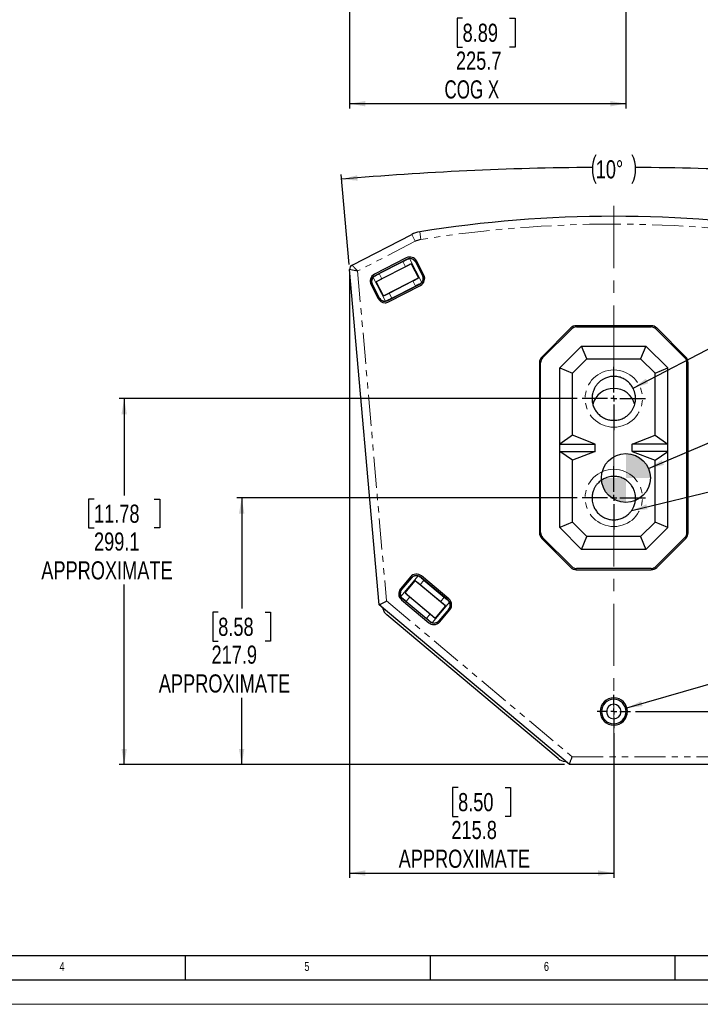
# Model space of a CAD drawing. Header units: millimetres. Extents: x 0 to 841, y 0 to 594.
# Tile 2 of 24: x 192 to 331, y 0 to 201. Entities that reach past the tile are written whole.
import ezdxf

# ---------------------------------------------------------------- set-up
doc = ezdxf.new("R2010")
doc.units = ezdxf.units.MM
doc.linetypes.add('CENTERX2', pattern=[20.32, 12.7, -2.54, 2.54, -2.54])
doc.linetypes.add('PHANTOM', pattern=[12.7, 6.35, -1.27, 1.27, -1.27, 1.27, -1.27])
doc.layers.add('FORMAT', color=7, linetype='Continuous')
doc.layers.add('SLD-0', color=7, linetype='Continuous')
doc.styles.add('SLDTEXTSTYLE0', font='TXT', dxfattribs={"width": 0.75})
doc.styles.add('SLDTEXTSTYLE3', font='TXT', dxfattribs={"width": 0.7})
doc.dimstyles.new('SLDDIMSTYLE0', dxfattribs={"dimtxt": 3.704167, "dimasz": 3.2, "dimexe": 0, "dimexo": 0.0625, "dimgap": 0.926042, "dimtad": 0, "dimtih": 1, "dimtoh": 1, "dimdec": 1, "dimlfac": 4, "dimrnd": 1e-09, "dimzin": 12, "dimdsep": 46, "dimtxsty": 'SLDTEXTSTYLE0', "dimsah": 1, "dimcen": 0.09, "dimadec": 0, "dimazin": 3, "dimtfac": 1, "dimtdec": 1, "dimtofl": 0, "dimtmove": 0, "dimatfit": 3, "dimfxl": 1, "dimfrac": 2, "dimtolj": 1, "dimtzin": 12, "dimarcsym": 0})
doc.dimstyles.new('SLDDIMSTYLE1', dxfattribs={"dimtxt": 0.18, "dimasz": 3.2, "dimexe": 0, "dimexo": 0.0625, "dimgap": 0, "dimtad": 0, "dimtih": 1, "dimtoh": 1, "dimdec": 0, "dimrnd": 1e-09, "dimzin": 0, "dimdsep": 46, "dimtxsty": 'Standard', "dimsah": 1, "dimcen": 0.09, "dimadec": 0, "dimazin": 0, "dimtfac": 3.2, "dimtdec": 0, "dimtofl": 0, "dimtmove": 0, "dimatfit": 3, "dimfxl": 1, "dimfrac": 2, "dimtolj": 1, "dimtzin": 0, "dimarcsym": 0})
doc.dimstyles.new('SLDDIMSTYLE3', dxfattribs={"dimtxt": 3.704167, "dimasz": 3.2, "dimexe": 0, "dimexo": 0.0625, "dimgap": 0.926042, "dimtad": 0, "dimtih": 1, "dimtoh": 1, "dimdec": 4, "dimlfac": 4, "dimzin": 12, "dimdsep": 46, "dimtxsty": 'SLDTEXTSTYLE0', "dimsah": 1, "dimcen": 0.09, "dimadec": 0, "dimazin": 3, "dimtfac": 1, "dimtdec": 0, "dimtofl": 0, "dimtmove": 0, "dimatfit": 3, "dimfxl": 1, "dimfrac": 2, "dimtolj": 1, "dimtzin": 12, "dimarcsym": 0})

# ---------------------------------------------------------------- blocks, each defined once
blk = doc.blocks.new('_D')
at = {"layer": 'SLD-0', "transparency": 16777216}
for p, q in [((315.44, 288.21), (315.44, 183.04)), ((259.01, 208.33), (259.01, 183.04)), ((282.08, 201.5), (280.96, 201.5)), ((280.96, 201.5), (280.96, 195.61)), ((291.66, 201.5), (292.79, 201.5)), ((292.79, 201.5), (292.79, 195.61)), ((280.96, 195.61), (282.08, 195.61)), ((292.79, 195.61), (291.66, 195.61)), ((315.44, 184.04), (259.01, 184.04))]:
    blk.add_line(p, q, dxfattribs=at)
for points in [[(259.01, 184.04), (262.21, 183.49), (262.21, 184.59)], [(315.44, 184.04), (312.24, 184.59), (312.24, 183.49)]]:
    blk.add_solid(points, dxfattribs=at)
at = {"layer": 'SLD-0', "transparency": 16777216, "char_height": 3.704, "attachment_point": 1}
for s, insert, style in [('8.89', (282.08, 200.39), 'SLDTEXTSTYLE0'), ('225.7', (280.72, 194.7), 'SLDTEXTSTYLE0'), ('COG X', (278.38, 188.81), 'SLDTEXTSTYLE3')]:
    blk.add_mtext(s, dxfattribs=dict(at, insert=insert, style=style))
blk = doc.blocks.new('_D_18')
at = {"layer": 'SLD-0', "transparency": 16777216}
for p, q in [((305.48, 103.48), (235.96, 103.48)), ((236.96, 103.48), (236.96, 80.86)), ((232.17, 80.11), (231.04, 80.11)), ((231.04, 80.11), (231.04, 74.22)), ((241.75, 80.11), (242.87, 80.11)), ((242.87, 80.11), (242.87, 74.22)), ((231.04, 74.22), (232.17, 74.22)), ((242.87, 74.22), (241.75, 74.22)), ((236.96, 49), (236.96, 62.65)), ((302.88, 49), (235.96, 49))]:
    blk.add_line(p, q, dxfattribs=at)
for points in [[(236.96, 103.48), (236.41, 100.28), (237.51, 100.28)], [(236.96, 49), (237.51, 52.2), (236.41, 52.2)]]:
    blk.add_solid(points, dxfattribs=at)
at = {"layer": 'SLD-0', "transparency": 16777216, "attachment_point": 1, "style": 'SLDTEXTSTYLE0'}
for s, insert, char_height in [('8.58', (232.17, 79), 3.704), ('217.9', (230.8, 73.31), 3.704), ('APPROXIMATE', (220.03, 67.42), 3.7042)]:
    blk.add_mtext(s, dxfattribs=dict(at, insert=insert, char_height=char_height))
blk = doc.blocks.new('_D_19')
at = {"layer": 'SLD-0', "transparency": 16777216}
for p, q in [((305.48, 123.79), (211.96, 123.79)), ((212.96, 123.79), (212.96, 103.97)), ((206.8, 103.22), (205.67, 103.22)), ((205.67, 103.22), (205.67, 97.34)), ((219.11, 103.22), (220.24, 103.22)), ((220.24, 103.22), (220.24, 97.34)), ((205.67, 97.34), (206.8, 97.34)), ((220.24, 97.34), (219.11, 97.34)), ((212.96, 49), (212.96, 85.76)), ((302.88, 49), (211.96, 49))]:
    blk.add_line(p, q, dxfattribs=at)
for points in [[(212.96, 123.79), (212.41, 120.59), (213.51, 120.59)], [(212.96, 49), (213.51, 52.2), (212.41, 52.2)]]:
    blk.add_solid(points, dxfattribs=at)
at = {"layer": 'SLD-0', "transparency": 16777216, "attachment_point": 1, "style": 'SLDTEXTSTYLE0'}
for s, insert, char_height in [('11.78', (206.8, 102.11), 3.704), ('299.1', (206.8, 96.42), 3.704), ('APPROXIMATE', (196.03, 90.53), 3.7042)]:
    blk.add_mtext(s, dxfattribs=dict(at, insert=insert, char_height=char_height))
blk = doc.blocks.new('_D_20')
at = {"layer": 'SLD-0', "transparency": 16777216}
for p, q in [((259.01, 149.25), (259.01, 25.82)), ((312.96, 55.43), (312.96, 25.82)), ((281.16, 44.28), (280.04, 44.28)), ((280.04, 44.28), (280.04, 38.4)), ((290.74, 44.28), (291.86, 44.28)), ((291.86, 44.28), (291.86, 38.4)), ((280.04, 38.4), (281.16, 38.4)), ((291.86, 38.4), (290.74, 38.4)), ((259.01, 26.82), (312.96, 26.82))]:
    blk.add_line(p, q, dxfattribs=at)
for points in [[(259.01, 26.82), (262.21, 26.27), (262.21, 27.37)], [(312.96, 26.82), (309.76, 27.37), (309.76, 26.27)]]:
    blk.add_solid(points, dxfattribs=at)
at = {"layer": 'SLD-0', "transparency": 16777216, "attachment_point": 1, "style": 'SLDTEXTSTYLE0'}
for s, insert, char_height in [('8.50', (281.16, 43.17), 3.704), ('215.8', (279.79, 37.48), 3.704), ('APPROXIMATE', (269.02, 31.6), 3.7042)]:
    blk.add_mtext(s, dxfattribs=dict(at, insert=insert, char_height=char_height))
blk = doc.blocks.new('_D_21')
at = {"layer": 'SLD-0', "transparency": 16777216}
for p, q in [((317.36, 59.83), (388.27, 59.83)), ((387.27, 49), (387.27, 59.83)), ((359.05, 49), (388.27, 49)), ((387.27, 35.7), (387.27, 49)), ((393.14, 47.27), (392.01, 47.27)), ((392.01, 47.27), (392.01, 41.39)), ((402.72, 47.27), (403.84, 47.27)), ((403.84, 47.27), (403.84, 41.39)), ((392.01, 41.39), (393.14, 41.39)), ((403.84, 41.39), (402.72, 41.39)), ((408.59, 35.7), (387.27, 35.7))]:
    blk.add_line(p, q, dxfattribs=at)
for points in [[(387.27, 59.83), (386.72, 56.63), (387.82, 56.63)], [(387.27, 49), (387.82, 52.2), (386.72, 52.2)]]:
    blk.add_solid(points, dxfattribs=at)
at = {"layer": 'SLD-0', "transparency": 16777216, "char_height": 3.704, "attachment_point": 1, "style": 'SLDTEXTSTYLE0'}
for s, insert in [('1.71', (393.14, 46.16)), ('43.3', (393.14, 40.47))]:
    blk.add_mtext(s, dxfattribs=dict(at, insert=insert))
blk = doc.blocks.new('_D_22')
at = {"layer": 'SLD-0', "transparency": 16777216}
for p, q in [((258.92, 151.17), (257.31, 169.6)), ((366.99, 151.17), (368.6, 169.6))]:
    blk.add_line(p, q, dxfattribs=at)
for centre, radius, start, end in [((315.16, 170.65), 6.58, 153.4349, 206.5651), ((310.84, 170.65), 6.58, 333.4349, 26.5651), ((312.96, -466.43), 637.46, 90.39355, 95), ((312.96, -466.43), 637.46, 85, 89.5991)]:
    blk.add_arc(centre, radius, start, end, dxfattribs=at)
for points in [[(257.4, 168.6), (260.63, 168.32), (260.54, 169.42)], [(368.52, 168.6), (365.37, 169.42), (365.28, 168.32)]]:
    blk.add_solid(points, dxfattribs=at)
at = {"layer": 'SLD-0', "transparency": 16777216, "insert": (309.27, 172.48), "char_height": 3.704, "attachment_point": 1, "style": 'SLDTEXTSTYLE0'}
blk.add_mtext('10°', dxfattribs=at)
blk = doc.blocks.new('SW_CENTERMARKSYMBOL_3')
at = {"layer": 'SLD-0', "color": 0}
for p, q in [((0, 1.25), (0, 3.40375)), ((-1.25, 0), (-3.40375, 0)), ((0, 0), (-0.625, 0)), ((0, 0), (0, 0.625)), ((0, 0), (0, -0.625)), ((0, 0), (0.625, 0)), ((1.25, 0), (3.40375, 0)), ((0, -1.25), (0, -3.40375))]:
    blk.add_line(p, q, dxfattribs=at)
blk = doc.blocks.new('SW_CENTERMARKSYMBOL_4')
at = {"layer": 'SLD-0', "color": 0}
for p, q in [((0, 1.25), (0, 6.48)), ((-1.25, 0), (-6.48, 0)), ((0, 0), (-0.63, 0)), ((0, 0), (0, 0.63)), ((0, 0), (0, -0.63)), ((0, 0), (0.63, 0)), ((1.25, 0), (6.48, 0)), ((0, -1.25), (0, -6.48))]:
    blk.add_line(p, q, dxfattribs=at)
blk = doc.blocks.new('SW_CENTERMARKSYMBOL_5')
at = {"layer": 'SLD-0', "color": 0}
for p, q in [((0, 1.25), (0, 6.48)), ((-1.25, 0), (-6.48, 0)), ((0, 0), (-0.63, 0)), ((0, 0), (0, 0.63)), ((0, 0), (0, -0.63)), ((0, 0), (0.63, 0)), ((1.25, 0), (6.48, 0)), ((0, -1.25), (0, -6.48))]:
    blk.add_line(p, q, dxfattribs=at)
blk = doc.blocks.new('SW_DOWELSYMBOL_4')
at = {"linetype": 'Continuous', "lineweight": 18}
h = blk.add_hatch(color=0, dxfattribs=at)
edge = h.paths.add_edge_path(flags=0)
edge.add_arc((0, 0), 5, 0, 90)
edge.add_line((0, 5), (0, 0))
edge.add_line((0, 0), (5, 0))
h = blk.add_hatch(color=0, dxfattribs=at)
edge = h.paths.add_edge_path(flags=0)
edge.add_arc((0, 0), 5, 180, 270)
edge.add_line((0, -5), (0, 0))
edge.add_line((0, 0), (-5, 0))
at = {"layer": 'SLD-0', "color": 0}
blk.add_circle((0, 0), 5, dxfattribs=at)

msp = doc.modelspace()

# ---------------------------------------------------------------- linework, layer by layer
at = {"color": 8, "linetype": 'PHANTOM', "lineweight": 18}
for p, q in [((312.95707, 159.439953), (312.95707, 161.027453)), ((272.423125, 155.925208), (271.696202, 157.336497)), ((273.564982, 156.300257), (273.31352, 157.867714)), ((272.423125, 155.925208), (260.632523, 149.852133)), ((270.427394, 150.721217), (269.874995, 151.793674)), ((270.708956, 152.226829), (270.762359, 152.299822)), ((271.227605, 152.376747), (273.728083, 147.522181)), ((272.496232, 151.745308), (272.462806, 151.699621)), ((260.632523, 149.852133), (266.532309, 82.417271)), ((265.065498, 149.31641), (265.617897, 148.243953)), ((273.894013, 148.920997), (273.950617, 148.921683)), ((263.639468, 147.154918), (263.582864, 147.154232)), ((266.305877, 143.699169), (263.805399, 148.553735)), ((264.138171, 148.887851), (264.228607, 148.888946)), ((272.467983, 146.759505), (271.915584, 147.831962)), ((273.395311, 147.188064), (273.304875, 147.186969)), ((267.106088, 145.354699), (267.658486, 144.282241)), ((265.03725, 144.330607), (265.070675, 144.376294)), ((266.824525, 143.849086), (266.771122, 143.776093)), ((312.95707, 128.316999), (312.95707, 129.641497)), ((312.95707, 128.316999), (312.95707, 125.856916)), ((312.95707, 119.32973), (312.95707, 117.93338)), ((312.95707, 107.889878), (312.95707, 109.33645)), ((312.95707, 98.999878), (312.95707, 97.628334)), ((269.485896, 83.342313), (272.995963, 87.525449)), ((271.641793, 87.137579), (271.619273, 87.189515)), ((274.186568, 86.658278), (273.411134, 85.73415)), ((273.432766, 87.347758), (273.468746, 87.26478)), ((269.577666, 84.756423), (269.632724, 84.743264)), ((269.824703, 82.921978), (269.736737, 82.943002)), ((271.322074, 83.244506), (270.546639, 82.320379)), ((277.555434, 82.25667), (278.330868, 83.180797)), ((279.052805, 82.579198), (279.14077, 82.558174)), ((266.532309, 82.417271), (304.462719, 50.589878)), ((279.391612, 82.158863), (275.881544, 77.975727)), ((279.299841, 80.744753), (279.244784, 80.757912)), ((274.690939, 78.842898), (275.466374, 79.767025)), ((275.444741, 78.153418), (275.408761, 78.236396)), ((277.235715, 78.363597), (277.258235, 78.311661)), ((312.95707, 61.329878), (312.95707, 62.329878)), ((312.95707, 58.329878), (312.95707, 57.329878)), ((304.462719, 50.589878), (356.597295, 50.589878))]:
    msp.add_line(p, q, dxfattribs=at)
at = {"color": 7, "linetype": 'Continuous', "lineweight": 25}
for p, q in [((259.4953, 151.052086), (271.696202, 157.336497)), ((270.568861, 152.537613), (264.056926, 149.183461)), ((270.762359, 152.299822), (264.138171, 148.887851)), ((271.604167, 151.312616), (264.453118, 147.62927)), ((265.065498, 149.31641), (269.874995, 151.793674)), ((271.604167, 151.312616), (273.080364, 148.446645)), ((272.462806, 151.699621), (273.894013, 148.920997)), ((272.496232, 151.745308), (273.950617, 148.921683)), ((274.160921, 149.030667), (272.707074, 151.853247)), ((265.008161, 81.623849), (259.010839, 150.173545)), ((270.427394, 150.721217), (265.617897, 148.243953)), ((263.37256, 147.045248), (264.826408, 144.222669)), ((263.582864, 147.154232), (265.03725, 144.330607)), ((263.639468, 147.154918), (265.070675, 144.376294)), ((265.929315, 144.7633), (264.453118, 147.62927)), ((265.929315, 144.7633), (273.080364, 148.446645)), ((273.395311, 147.188064), (266.771122, 143.776093)), ((266.964621, 143.538303), (273.476555, 146.892454)), ((267.106088, 145.354699), (271.915584, 147.831962)), ((267.658486, 144.282241), (272.467983, 146.759505)), ((304.179602, 138.20991), (298.237038, 132.267346)), ((298.430656, 132.085964), (304.360984, 138.016292)), ((320.612006, 138.674878), (305.302134, 138.674878)), ((305.347398, 138.424878), (320.566742, 138.424878)), ((321.553156, 138.016292), (327.483484, 132.085964)), ((327.677102, 132.267346), (321.734538, 138.20991)), ((301.934769, 130.056685), (306.390263, 134.512179)), ((306.390263, 134.512179), (319.523877, 134.512179)), ((307.466422, 131.914103), (306.390263, 134.512179)), ((319.523877, 134.512179), (318.447719, 131.914103)), ((319.523877, 134.512179), (323.979371, 130.056685)), ((297.77207, 131.144814), (297.77207, 96.334942)), ((298.02207, 96.380206), (298.02207, 131.09955)), ((304.532846, 128.980527), (307.466422, 131.914103)), ((307.466422, 131.914103), (318.447719, 131.914103)), ((318.447719, 131.914103), (321.381295, 128.980527)), ((327.89207, 96.380206), (327.89207, 131.09955)), ((328.14207, 96.334942), (328.14207, 131.144814)), ((301.934769, 114.489878), (301.934769, 130.056685)), ((301.934769, 130.056685), (304.532846, 128.980527)), ((304.532846, 116.275512), (304.532846, 128.980527)), ((321.381295, 128.980527), (323.979371, 130.056685)), ((321.381295, 116.275512), (321.381295, 128.980527)), ((323.979371, 114.489878), (323.979371, 130.056685)), ((304.532846, 116.275512), (301.934769, 114.489878)), ((309.184769, 114.489878), (304.532846, 116.275512)), ((316.729371, 114.489878), (321.381295, 116.275512)), ((321.381295, 116.275512), (323.979371, 114.489878)), ((301.934769, 112.989878), (301.934769, 114.489878)), ((301.934769, 114.489878), (309.184769, 114.489878)), ((301.934769, 97.423071), (301.934769, 112.989878)), ((304.532846, 111.204244), (301.934769, 112.989878)), ((301.934769, 112.989878), (309.184769, 112.989878)), ((309.184769, 112.989878), (304.532846, 111.204244)), ((309.184769, 112.989878), (309.184769, 114.489878)), ((316.729371, 112.989878), (316.729371, 114.489878)), ((323.979371, 114.489878), (316.729371, 114.489878)), ((316.729371, 112.989878), (321.381295, 111.204244)), ((323.979371, 112.989878), (316.729371, 112.989878)), ((321.381295, 111.204244), (323.979371, 112.989878)), ((323.979371, 112.989878), (323.979371, 114.489878)), ((323.979371, 97.423071), (323.979371, 112.989878)), ((304.532846, 98.49923), (304.532846, 111.204244)), ((321.381295, 98.49923), (321.381295, 111.204244)), ((304.532846, 98.49923), (301.934769, 97.423071)), ((306.390263, 92.967578), (301.934769, 97.423071)), ((307.466422, 95.565654), (304.532846, 98.49923)), ((321.381295, 98.49923), (318.447719, 95.565654)), ((323.979371, 97.423071), (319.523877, 92.967578)), ((323.979371, 97.423071), (321.381295, 98.49923)), ((298.237038, 95.21241), (304.179602, 89.269846)), ((304.360984, 89.463464), (298.430656, 95.393792)), ((306.390263, 92.967578), (307.466422, 95.565654)), ((318.447719, 95.565654), (307.466422, 95.565654)), ((318.447719, 95.565654), (319.523877, 92.967578)), ((327.483484, 95.393792), (321.553156, 89.463464)), ((321.734538, 89.269846), (327.677102, 95.21241)), ((319.523877, 92.967578), (306.390263, 92.967578)), ((305.302134, 88.804878), (320.612006, 88.804878)), ((320.566742, 89.054878), (305.347398, 89.054878)), ((271.437446, 87.341318), (269.396595, 84.909127)), ((271.619273, 87.189515), (269.577666, 84.756423)), ((271.641793, 87.137579), (269.632724, 84.743264)), ((270.321644, 84.101061), (272.393869, 86.570642)), ((278.555863, 81.400115), (272.393869, 86.570642)), ((279.14077, 82.558174), (273.432766, 87.347758)), ((279.285242, 82.828569), (273.673967, 87.536989)), ((274.186568, 86.658278), (278.330868, 83.180797)), ((277.555434, 82.25667), (273.411134, 85.73415)), ((269.592265, 82.672606), (275.203541, 77.964187)), ((275.444741, 78.153418), (269.736737, 82.943002)), ((270.321644, 84.101061), (276.483639, 78.930533)), ((271.322074, 83.244506), (275.466374, 79.767025)), ((303.884916, 49.002378), (265.008161, 81.623849)), ((265.78278, 80.883846), (265.754398, 80.997682)), ((270.546639, 82.320379), (274.690939, 78.842898)), ((278.555863, 81.400115), (276.483639, 78.930533)), ((279.244784, 80.757912), (277.235715, 78.363597)), ((279.299841, 80.744753), (277.258235, 78.311661)), ((277.440062, 78.159857), (279.480912, 80.592048)), ((301.596549, 50.209249), (266.601551, 79.57354)), ((303.146162, 49.622266), (303.029127, 49.63045)), ((303.884471, 49.002378), (303.145697, 49.622299)), ((303.884916, 49.002378), (303.884471, 49.002378)), ((358.051971, 49.002378), (303.884916, 49.002378))]:
    msp.add_line(p, q, dxfattribs=at)
at = {"color": 7, "linetype": 'Continuous', "lineweight": 18}
msp.add_line((0.000004, 0.00001), (841.000004, 0.00001), dxfattribs=at)
at = {"color": 7, "linetype": 'Continuous', "lineweight": 25}
for centre, radius, start, end in [((312.95707, -89.245597), 250.27305, 90, 99.11410793), ((312.95707, -89.245597), 250.27305, 80.88589207, 90), ((274.168887, 152.53589), 5.4, 99.11410793, 117.25198082), ((259.907415, 150.251985), 0.9, 117.25198082, 185), ((271.295784, 151.126323), 1.5875, 27.25198082, 117.25198082), ((264.78385, 147.772171), 1.5875, 117.25198082, 207.25198082), ((272.749632, 148.303744), 1.5875, 297.25198082, 27.25198082), ((266.237697, 144.949592), 1.5875, 207.25198082, 270), ((266.237697, 144.949592), 1.5875, 270, 297.25198082), ((305.302134, 137.087378), 1.5875, 90, 135), ((305.347398, 137.029878), 1.395, 90, 135), ((320.566742, 137.029878), 1.395, 45, 90), ((320.612006, 137.087378), 1.5875, 45, 90), ((299.35957, 131.144814), 1.5875, 135, 180), ((299.41707, 131.09955), 1.395, 135, 180), ((326.49707, 131.09955), 1.395, 360, 45), ((326.55457, 131.144814), 1.5875, 0, 45), ((312.943118, 121.420232), 4.436706, 89.81981642, 164.78435381), ((312.971076, 121.420378), 4.43656, 14.9739154, 90.18087917), ((299.35957, 96.334942), 1.5875, 180, 225), ((299.41707, 96.380206), 1.395, 180, 225), ((326.49707, 96.380206), 1.395, 315, 0), ((326.55457, 96.334942), 1.5875, 315, 0), ((305.302134, 90.392378), 1.5875, 225, 270), ((305.347398, 90.449878), 1.395, 225, 270), ((320.566742, 90.449878), 1.395, 270, 315), ((320.612006, 90.392378), 1.5875, 270, 315), ((272.653541, 86.320893), 1.5875, 50, 140), ((270.612691, 83.888702), 1.5875, 140, 230), ((278.264817, 81.612474), 1.5875, 320, 50), ((268.20852, 81.488651), 2.5, 194, 230), ((276.223966, 79.180283), 1.5875, 230, 270), ((276.223966, 79.180283), 1.5875, 270, 320), ((312.95707, 59.829878), 2.77875, 90, 270), ((312.95707, 59.829878), 2.77875, 270, 90), ((312.95707, 59.829878), 2.5, 90, 270), ((312.95707, 59.829878), 1.5, 90, 270), ((312.95707, 59.829878), 2.5, 270, 90), ((312.95707, 59.829878), 1.5, 270, 90), ((303.203518, 52.12436), 2.5, 230, 266)]:
    msp.add_arc(centre, radius, start, end, dxfattribs=at)
at = {"color": 8, "linetype": 'PHANTOM', "lineweight": 18}
for centre, radius, start, end in [((312.95707, -89.245597), 248.68555, 90, 99.11410793), ((312.95707, -89.245597), 248.68555, 80.88589207, 90), ((274.168887, 152.53589), 3.8125, 99.11410793, 117.25198082), ((312.95707, 123.787439), 5.854058, 90, 270), ((312.95707, 123.787439), 5.854058, 270, 90), ((312.95707, 103.482392), 5.854058, 90, 270), ((312.95707, 103.482392), 5.854058, 270, 90)]:
    msp.add_arc(centre, radius, start, end, dxfattribs=at)
for points, knots in [([(260.632523, 149.852133), (260.483634, 150.009235), (260.334858, 150.166218), (260.059796, 150.456452), (259.933647, 150.58956), (259.723124, 150.811696), (259.638833, 150.900636), (259.524899, 151.020855), (259.4953, 151.052086), (259.4953, 151.052086)], [0, 0, 0, 0, 0.25, 0.25, 0.5, 0.5, 0.75, 0.75, 1, 1, 1, 1]), ([(260.632523, 149.852133), (260.610405, 149.856511), (260.567109, 149.865082), (260.503662, 149.877601), (260.443201, 149.889527), (260.385777, 149.900861), (260.331423, 149.911605), (260.280153, 149.921761), (260.231966, 149.93133), (260.186846, 149.940309), (260.14477, 149.948698), (260.105703, 149.956491), (260.069603, 149.963689), (259.938776, 149.989671), (259.731996, 150.030434), (259.473291, 150.081959), (259.266935, 150.122688), (259.145552, 150.146861), (259.082288, 150.159374), (259.050276, 150.165704), (259.027613, 150.170195), (259.013458, 150.173017), (259.011711, 150.173369), (259.010839, 150.173545)], [0, 0, 0, 0, 0.0265970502, 0.0520644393, 0.0764021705, 0.0996102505, 0.1216886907, 0.1426375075, 0.1624567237, 0.1811463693, 0.1987064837, 0.2151371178, 0.2304383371, 0.2446102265, 0.382810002, 0.5064952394, 0.6387574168, 0.7642849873, 0.8120097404, 0.8594223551, 0.9065439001, 0.9533958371, 1, 1, 1, 1])]:
    msp.add_open_spline(points, degree=3, knots=knots, dxfattribs=at)
at = {"color": 7, "linetype": 'Continuous', "lineweight": 25}
for points, knots in [([(269.874995, 151.793674), (270.035348, 151.876462), (270.321694, 152.024299), (270.590625, 152.164944), (270.708956, 152.226829)], [0, 0, 0, 0, 0.55999714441, 1, 1, 1, 1]), ([(271.604167, 151.312616), (271.395485, 151.209828), (271.022852, 151.026284), (270.609334, 150.814429), (270.427394, 150.721217)], [0, 0, 0, 0, 0.5600204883, 1, 1, 1, 1]), ([(270.708956, 152.226829), (270.795075, 152.265846), (270.967732, 152.344068), (271.140841, 152.365836), (271.227605, 152.376747)], [0, 0, 0, 0, 0.4987899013, 1, 1, 1, 1]), ([(270.762359, 152.299822), (270.934956, 152.363215), (271.294069, 152.495114), (271.837392, 152.383456), (272.259094, 152.113647), (272.419262, 151.864863), (272.496232, 151.745308)], [0, 0, 0, 0, 0.2703451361, 0.5624928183, 0.7897530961, 1, 1, 1, 1]), ([(272.462806, 151.699621), (272.387919, 151.815567), (272.230842, 152.058768), (271.892017, 152.273159), (271.547776, 152.380808), (271.334808, 152.378106), (271.227605, 152.376747)], [0, 0, 0, 0, 0.25323840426, 0.53117652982, 0.76400583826, 1, 1, 1, 1]), ([(264.228607, 148.888946), (264.38104, 148.966309), (264.65324, 149.104455), (264.939531, 149.251647), (265.065498, 149.31641)], [0, 0, 0, 0, 0.56000254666, 1, 1, 1, 1]), ([(273.950617, 148.921683), (274.013962, 148.749145), (274.14578, 148.390099), (274.03383, 147.846871), (273.763803, 147.425249), (273.514924, 147.265054), (273.395311, 147.188064)], [0, 0, 0, 0, 0.2702329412, 0.5623465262, 0.7896618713, 1, 1, 1, 1]), ([(273.728083, 147.522181), (273.807053, 147.634006), (273.962499, 147.854124), (274.046752, 148.247432), (274.022549, 148.617215), (273.935788, 148.822267), (273.894013, 148.920997)], [0, 0, 0, 0, 0.2997587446, 0.590049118, 0.8026132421, 1, 1, 1, 1]), ([(263.582864, 147.154232), (263.51952, 147.32677), (263.387701, 147.685816), (263.499652, 148.229044), (263.769678, 148.650666), (264.018558, 148.810861), (264.138171, 148.887851)], [0, 0, 0, 0, 0.2702329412, 0.56234652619, 0.78966187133, 1, 1, 1, 1]), ([(263.805399, 148.553735), (263.726429, 148.44191), (263.570983, 148.221792), (263.48673, 147.828483), (263.510933, 147.458701), (263.597694, 147.253648), (263.639468, 147.154918)], [0, 0, 0, 0, 0.2997587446, 0.590049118, 0.8026132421, 1, 1, 1, 1]), ([(263.805399, 148.553735), (263.864362, 148.617743), (263.982559, 148.746054), (264.146466, 148.841243), (264.228607, 148.888946)], [0, 0, 0, 0, 0.49885642, 1, 1, 1, 1]), ([(265.617897, 148.243953), (265.386439, 148.123915), (264.973102, 147.909553), (264.612008, 147.714916), (264.453118, 147.62927)], [0, 0, 0, 0, 0.5599771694, 1, 1, 1, 1]), ([(271.915584, 147.831962), (272.147043, 147.952), (272.560379, 148.166362), (272.921474, 148.361), (273.080364, 148.446645)], [0, 0, 0, 0, 0.5599771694, 1, 1, 1, 1]), ([(273.304875, 147.186969), (273.152442, 147.109607), (272.880241, 146.97146), (272.59395, 146.824268), (272.467983, 146.759505)], [0, 0, 0, 0, 0.5600025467, 1, 1, 1, 1]), ([(273.728083, 147.522181), (273.66912, 147.458172), (273.550923, 147.329861), (273.387016, 147.234672), (273.304875, 147.186969)], [0, 0, 0, 0, 0.49885642, 1, 1, 1, 1]), ([(265.929315, 144.7633), (266.137997, 144.866088), (266.51063, 145.049631), (266.924148, 145.261486), (267.106088, 145.354699)], [0, 0, 0, 0, 0.5600204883, 1, 1, 1, 1]), ([(266.771122, 143.776093), (266.598526, 143.7127), (266.239413, 143.580801), (265.696089, 143.692459), (265.274387, 143.962268), (265.11422, 144.211052), (265.03725, 144.330607)], [0, 0, 0, 0, 0.2703451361, 0.5624928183, 0.7897530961, 1, 1, 1, 1]), ([(265.070675, 144.376294), (265.145562, 144.260348), (265.30264, 144.017147), (265.641465, 143.802756), (265.985706, 143.695108), (266.198674, 143.697809), (266.305877, 143.699169)], [0, 0, 0, 0, 0.25323840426, 0.53117652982, 0.76400583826, 1, 1, 1, 1]), ([(266.824525, 143.849086), (266.738406, 143.81007), (266.56575, 143.731847), (266.392641, 143.710079), (266.305877, 143.699169)], [0, 0, 0, 0, 0.4987899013, 1, 1, 1, 1]), ([(267.658486, 144.282241), (267.498134, 144.199453), (267.211788, 144.051616), (266.942856, 143.910971), (266.824525, 143.849086)], [0, 0, 0, 0, 0.5599971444, 1, 1, 1, 1]), ([(312.95707, 128.316999), (312.66743, 128.301032), (312.230387, 128.27694), (311.662786, 128.128139), (311.203624, 127.961388), (310.725133, 127.720178), (310.240629, 127.391023), (309.865031, 127.055679), (309.576777, 126.739273), (309.36776, 126.471474), (309.17891, 126.187336), (309.004364, 125.877614), (308.820239, 125.478709), (308.684, 125.073589), (308.583174, 124.638923), (308.526731, 124.252193), (308.497801, 123.659901), (308.567864, 122.935903), (308.821658, 122.088168), (309.228171, 121.31551), (309.784874, 120.628247), (310.460447, 120.066012), (311.237589, 119.648447), (312.079179, 119.380147), (312.665093, 119.346498), (312.95707, 119.32973)], [0, 0, 0, 0, 0.06181792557, 0.09327784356, 0.12509439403, 0.1662084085, 0.20755380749, 0.2501046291, 0.27361977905, 0.29909646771, 0.32273259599, 0.34657625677, 0.3751126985, 0.41664221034, 0.43773577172, 0.47052832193, 0.50007803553, 0.56444338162, 0.62494116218, 0.68826396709, 0.74990731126, 0.81296721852, 0.87489689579, 0.93765766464, 1, 1, 1, 1]), ([(312.95707, 119.32973), (313.248828, 119.346472), (313.834302, 119.380067), (314.67532, 119.647989), (315.451962, 120.064862), (316.052551, 120.564278), (316.499339, 121.079826), (316.822577, 121.568572), (317.076836, 122.091456), (317.26187, 122.642451), (317.376551, 123.216979), (317.40597, 123.668864), (317.399775, 123.981557), (317.39032, 124.14993), (317.373799, 124.325137), (317.349392, 124.506845), (317.310571, 124.726905), (317.254705, 124.967596), (317.171745, 125.247114), (317.048801, 125.58187), (316.877118, 125.945048), (316.648316, 126.328236), (316.399254, 126.668559), (316.010301, 127.104218), (315.452847, 127.572745), (314.676287, 127.995085), (313.832544, 128.266445), (313.246742, 128.300272), (312.95707, 128.316999)], [0, 0, 0, 0, 0.0622926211, 0.1250036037, 0.1868818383, 0.2498895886, 0.2907923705, 0.3324393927, 0.3748361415, 0.414769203, 0.4564184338, 0.4997869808, 0.5112823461, 0.5233020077, 0.5358459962, 0.5489143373, 0.5625070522, 0.5836329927, 0.6017327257, 0.6248547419, 0.659875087, 0.6875082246, 0.7202657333, 0.7499571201, 0.812377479, 0.8749266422, 0.9381527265, 1, 1, 1, 1]), ([(312.95707, 107.889878), (312.766562, 107.882788), (312.381992, 107.868474), (311.809522, 107.751681), (311.308554, 107.583272), (310.877601, 107.380814), (310.509597, 107.163953), (310.149179, 106.900743), (309.872285, 106.65135), (309.66734, 106.436667), (309.523129, 106.270355), (309.378659, 106.085429), (309.236137, 105.880984), (309.098019, 105.656266), (308.966995, 105.410714), (308.84785, 105.148114), (308.731059, 104.837811), (308.626886, 104.476999), (308.554299, 104.094429), (308.518858, 103.74859), (308.505307, 103.333175), (308.540192, 102.835114), (308.659491, 102.264711), (308.877805, 101.630525), (309.239214, 100.956554), (309.800431, 100.275091), (310.480507, 99.717672), (311.261771, 99.306874), (312.097233, 99.047869), (312.671771, 99.015802), (312.95707, 98.999878)], [0, 0, 0, 0, 0.0409294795, 0.0826227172, 0.1250802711, 0.1542806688, 0.1848487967, 0.2167846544, 0.250088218, 0.2648185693, 0.2805905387, 0.2974040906, 0.3152591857, 0.3341557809, 0.3540938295, 0.3750732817, 0.3961230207, 0.4253471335, 0.4557191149, 0.4797346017, 0.5000375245, 0.545055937, 0.5867091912, 0.6249961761, 0.6889824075, 0.7499484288, 0.8137314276, 0.8766672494, 0.9387565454, 1, 1, 1, 1]), ([(312.95707, 98.999878), (313.24212, 99.015773), (313.81615, 99.047781), (314.650935, 99.30635), (315.431601, 99.716359), (316.03683, 100.211903), (316.485561, 100.72144), (316.811333, 101.204472), (317.045616, 101.676869), (317.207201, 102.121847), (317.314465, 102.531312), (317.385276, 102.975375), (317.405291, 103.345025), (317.39949, 103.633815), (317.386225, 103.840582), (317.360188, 104.069438), (317.301105, 104.418583), (317.220609, 104.719627), (317.136712, 104.958605), (317.108076, 105.035144), (317.084775, 105.094449), (317.007751, 105.283614), (316.861748, 105.587061), (316.61898, 105.977092), (316.366442, 106.305901), (316.050645, 106.649665), (315.655588, 106.99391), (315.1682, 107.31499), (314.563774, 107.609173), (313.826958, 107.841093), (313.244365, 107.873766), (312.95707, 107.889878)], [0, 0, 0, 0, 0.0611925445, 0.123228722, 0.1861092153, 0.2498346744, 0.290132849, 0.3317720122, 0.3747521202, 0.4031595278, 0.4334543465, 0.4656363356, 0.4997052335, 0.5128959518, 0.5277432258, 0.5442469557, 0.5624070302, 0.6038721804, 0.6110201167, 0.6168779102, 0.6214455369, 0.6247229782, 0.6608035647, 0.6936819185, 0.7233572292, 0.7498287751, 0.7939634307, 0.8356623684, 0.8749252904, 0.9383215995, 1, 1, 1, 1]), ([(271.619273, 87.189515), (271.753896, 87.314649), (272.034042, 87.575049), (272.578303, 87.681862), (273.071543, 87.595872), (273.315513, 87.428296), (273.432766, 87.347758)], [0, 0, 0, 0, 0.2702329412, 0.5623465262, 0.7896618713, 1, 1, 1, 1]), ([(272.995963, 87.525449), (272.862301, 87.555036), (272.599197, 87.613275), (272.203903, 87.53889), (271.872243, 87.373583), (271.71669, 87.214281), (271.641793, 87.137579)], [0, 0, 0, 0, 0.29975874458, 0.59004911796, 0.80261324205, 1, 1, 1, 1]), ([(273.411134, 85.73415), (273.210933, 85.901189), (272.853417, 86.199484), (272.534291, 86.457229), (272.393869, 86.570642)], [0, 0, 0, 0, 0.5599771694, 1, 1, 1, 1]), ([(272.995963, 87.525449), (273.077793, 87.495823), (273.241827, 87.436435), (273.392991, 87.322085), (273.468746, 87.26478)], [0, 0, 0, 0, 0.49885642, 1, 1, 1, 1]), ([(273.468746, 87.26478), (273.599034, 87.154118), (273.831689, 86.956509), (274.078133, 86.749404), (274.186568, 86.658278)], [0, 0, 0, 0, 0.56000254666, 1, 1, 1, 1]), ([(269.736737, 82.943002), (269.611536, 83.07766), (269.351035, 83.357837), (269.243916, 83.902073), (269.329674, 84.395302), (269.497173, 84.639211), (269.577666, 84.756423)], [0, 0, 0, 0, 0.2703451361, 0.5624928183, 0.7897530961, 1, 1, 1, 1]), ([(269.632724, 84.743264), (269.554754, 84.629368), (269.391209, 84.390468), (269.324511, 83.995098), (269.358347, 83.636009), (269.443189, 83.440651), (269.485896, 83.342313)], [0, 0, 0, 0, 0.2532384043, 0.5311765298, 0.7640058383, 1, 1, 1, 1]), ([(269.824703, 82.921978), (269.75542, 82.986311), (269.61652, 83.11529), (269.529507, 83.266517), (269.485896, 83.342313)], [0, 0, 0, 0, 0.4987899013, 1, 1, 1, 1]), ([(270.546639, 82.320379), (270.408286, 82.436246), (270.161225, 82.643153), (269.927529, 82.836781), (269.824703, 82.921978)], [0, 0, 0, 0, 0.5599971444, 1, 1, 1, 1]), ([(270.321644, 84.101061), (270.497129, 83.948357), (270.810485, 83.675682), (271.16576, 83.37625), (271.322074, 83.244506)], [0, 0, 0, 0, 0.5600204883, 1, 1, 1, 1]), ([(278.330868, 83.180797), (278.469222, 83.064929), (278.716283, 82.858022), (278.949978, 82.664395), (279.052805, 82.579198)], [0, 0, 0, 0, 0.5599971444, 1, 1, 1, 1]), ([(279.052805, 82.579198), (279.122087, 82.514864), (279.260988, 82.385886), (279.348, 82.234659), (279.391612, 82.158863)], [0, 0, 0, 0, 0.4987899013, 1, 1, 1, 1]), ([(279.14077, 82.558174), (279.265972, 82.423515), (279.526472, 82.143339), (279.633591, 81.599102), (279.547833, 81.105873), (279.380334, 80.861965), (279.299841, 80.744753)], [0, 0, 0, 0, 0.2703451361, 0.5624928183, 0.7897530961, 1, 1, 1, 1]), ([(265.008161, 81.623849), (265.008161, 81.623849), (265.016145, 81.628006), (265.051067, 81.646185), (265.078036, 81.660224), (265.152312, 81.69889), (265.199637, 81.723526), (265.31357, 81.782836), (265.380171, 81.817506), (265.528976, 81.894969), (265.611146, 81.937744), (265.785415, 82.028462), (265.877469, 82.076383), (266.065087, 82.174051), (266.160613, 82.223778), (266.349328, 82.322017), (266.442498, 82.370518), (266.532309, 82.417271)], [0, 0, 0, 0, 0.125, 0.125, 0.25, 0.25, 0.375, 0.375, 0.5, 0.5, 0.625, 0.625, 0.75, 0.75, 0.875, 0.875, 1, 1, 1, 1]), ([(278.555863, 81.400115), (278.380378, 81.552818), (278.067022, 81.825494), (277.711747, 82.124926), (277.555434, 82.25667)], [0, 0, 0, 0, 0.5600204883, 1, 1, 1, 1]), ([(279.244784, 80.757912), (279.322754, 80.871808), (279.486298, 81.110708), (279.552996, 81.506077), (279.51916, 81.865166), (279.434319, 82.060524), (279.391612, 82.158863)], [0, 0, 0, 0, 0.25323840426, 0.53117652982, 0.76400583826, 1, 1, 1, 1]), ([(275.408761, 78.236396), (275.278474, 78.347057), (275.045819, 78.544666), (274.799374, 78.751772), (274.690939, 78.842898)], [0, 0, 0, 0, 0.5600025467, 1, 1, 1, 1]), ([(275.466374, 79.767025), (275.666575, 79.599987), (276.024091, 79.301691), (276.343216, 79.043947), (276.483639, 78.930533)], [0, 0, 0, 0, 0.5599771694, 1, 1, 1, 1]), ([(275.881544, 77.975727), (275.799714, 78.005353), (275.63568, 78.06474), (275.484516, 78.17909), (275.408761, 78.236396)], [0, 0, 0, 0, 0.49885642, 1, 1, 1, 1]), ([(277.258235, 78.311661), (277.123612, 78.186526), (276.843466, 77.926126), (276.299204, 77.819314), (275.805964, 77.905303), (275.561994, 78.07288), (275.444741, 78.153418)], [0, 0, 0, 0, 0.2702329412, 0.5623465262, 0.7896618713, 1, 1, 1, 1]), ([(275.881544, 77.975727), (276.015207, 77.94614), (276.27831, 77.8879), (276.673604, 77.962285), (277.005264, 78.127593), (277.160817, 78.286895), (277.235715, 78.363597)], [0, 0, 0, 0, 0.29975874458, 0.59004911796, 0.80261324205, 1, 1, 1, 1]), ([(303.884916, 49.002378), (303.884916, 49.002378), (303.887943, 49.010694), (303.901182, 49.047068), (303.911406, 49.075158), (303.939564, 49.152521), (303.957505, 49.201813), (304.000697, 49.320483), (304.025945, 49.389852), (304.082356, 49.544841), (304.113507, 49.630426), (304.179572, 49.811939), (304.21447, 49.90782), (304.285596, 50.103236), (304.321809, 50.202733), (304.393351, 50.399291), (304.428671, 50.496334), (304.462719, 50.589878)], [0, 0, 0, 0, 0.125, 0.125, 0.25, 0.25, 0.375, 0.375, 0.5, 0.5, 0.625, 0.625, 0.75, 0.75, 0.875, 0.875, 1, 1, 1, 1])]:
    msp.add_open_spline(points, degree=3, knots=knots, dxfattribs=at)
at = {"layer": 'FORMAT'}
for p, q in [((20.000004, 10.00001), (831.000004, 10.00001)), ((225.500004, 5.00001), (225.500004, 10.00001)), ((275.500004, 5.00001), (275.500004, 10.00001)), ((325.500004, 5.00001), (325.500004, 10.00001)), ((15.000004, 5.00001), (836.000004, 5.00001))]:
    msp.add_line(p, q, dxfattribs=at)
at = {"layer": 'SLD-0', "linetype": 'CENTERX2', "lineweight": 18}
msp.add_line((312.95707, 163.147287), (312.95707, 46.683784), dxfattribs=at)
at = {"layer": 'SLD-0'}
msp.add_circle((315.432415, 107.552378), 5, dxfattribs=at)

# ---------------------------------------------------------------- block references
for name, p in [('SW_CENTERMARKSYMBOL_5', (312.95707, 123.787439)), ('SW_DOWELSYMBOL_4', (315.432415, 107.552378)), ('SW_CENTERMARKSYMBOL_4', (312.95707, 103.482392)), ('SW_CENTERMARKSYMBOL_3', (312.95707, 59.829878))]:
    msp.add_blockref(name, p, dxfattribs=at)

# ---------------------------------------------------------------- texts
at = {"layer": 'FORMAT', "char_height": 1.852083, "attachment_point": 1, "style": 'SLDTEXTSTYLE0'}
for s, insert in [('4', (199.764651, 8.668031)), ('5', (249.764651, 8.668031)), ('6', (298.685732, 8.668031))]:
    msp.add_mtext(s, dxfattribs=dict(at, insert=insert))

# ---------------------------------------------------------------- dimensions: what is measured, and where the dimension line sits
at = {"layer": 'SLD-0'}
for base, p1, p2, text, picture, middle in [((259.010839, 193.144707), (315.435839, 289.213637), (259.010839, 209.331137), '<>\\PCOG X', '_D', (286.872966, 193.144707)), ((312.95707, 35.927781), (259.007415, 150.251985), (312.95707, 56.426128), '<>\\PAPPROXIMATE', '_D_20', (285.95008, 35.927781))]:
    dim = msp.add_linear_dim(base=base, p1=p1, p2=p2, text=text, dimstyle='SLDDIMSTYLE0', dxfattribs=at)
    dim.commit()
    dim.dimension.update_dxf_attribs({"geometry": picture, "text_midpoint": middle, "dimtype": 160})
dim = msp.add_angular_dim_2l(base=(308.578524, 170.651892), line1=((265.008161, 81.623849), (259.010839, 150.173545)), line2=((366.903301, 150.173545), (358.051971, 49.002378)), text='(<>)', dimstyle='SLDDIMSTYLE3', dxfattribs=at)
dim.commit()
dim.dimension.update_dxf_attribs({"geometry": '_D_22', "text_midpoint": (312.99796, 171.027453), "dimtype": 162})
for base, p1, p2, picture, middle in [((212.957896, 123.787439), (303.884916, 49.002378), (306.478012, 123.787439), '_D_19', (212.957896, 94.865656)), ((236.957896, 103.482392), (303.884471, 49.002378), (306.478012, 103.482392), '_D_18', (236.957896, 71.755408))]:
    dim = msp.add_linear_dim(base=base, p1=p1, p2=p2, angle=90, text='<>\\PAPPROXIMATE', dimstyle='SLDDIMSTYLE0', dxfattribs=at)
    dim.commit()
    dim.dimension.update_dxf_attribs({"geometry": picture, "text_midpoint": middle, "dimtype": 160})
dim = msp.add_linear_dim(base=(387.269556, 59.829878), p1=(358.051971, 49.002378), p2=(316.36082, 59.829878), angle=90, dimstyle='SLDDIMSTYLE0', dxfattribs=at)
dim.commit()
dim.dimension.update_dxf_attribs({"geometry": '_D_21', "text_midpoint": (387.269556, 41.86104), "dimtype": 160})

# ---------------------------------------------------------------- leaders
for points in [[(316.898051, 125.889628), (386.372812, 162.101219)], [(320.052735, 109.463566), (386.256126, 137.959296)], [(316.6319, 100.910052), (386.256126, 117.877181)], [(315.639565, 60.554911), (386.256126, 81.157363)]]:
    msp.add_leader(points, dimstyle='SLDDIMSTYLE1', dxfattribs=at)

doc.saveas('drawing.dxf')
